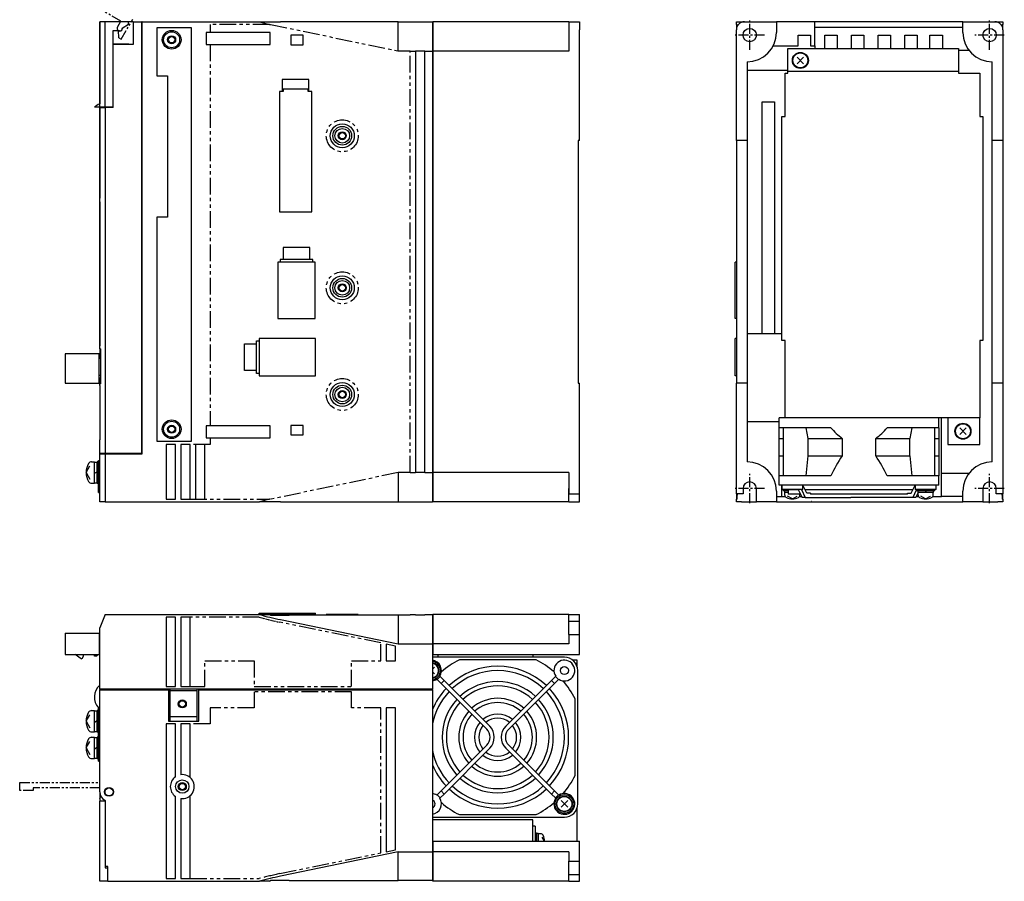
# Model space of a CAD drawing. Extents: x -782 to 6, y -317 to 246.
# Tile 3 of 4: x -364 to 6, y -317 to 6. Entities that reach past the tile are written whole.
import ezdxf

# ---------------------------------------------------------------- set-up
doc = ezdxf.new("R2010")
doc.units = 0
doc.linetypes.add('CENTER', pattern=[2, 1.25, -0.25, 0.25, -0.25])
doc.linetypes.add('PHANTOM', pattern=[2.5, 1.25, -0.25, 0.25, -0.25, 0.25, -0.25])
for name, color, linetype in [('CENTER', 6, 'CENTER'), ('OUTLINE', 7, 'CONTINUOUS'), ('PHANTOM', 3, 'PHANTOM'), ('THIN_LINE', 6, 'CONTINUOUS')]:
    doc.layers.add(name, color=color, linetype=linetype)

msp = doc.modelspace()

# ---------------------------------------------------------------- linework, layer by layer
at = {"layer": 'CENTER', "ltscale": 3}
for p, q in [((-90, -5.5), (-90, 5.5)), ((0, -5.5), (0, 5.5)), ((5.5, 0), (-5.5, 0)), ((-84.5, 0), (-95.5, 0)), ((-90, -175.5), (-90, -164.5)), ((0, -175.5), (0, -164.5)), ((-84.5, -170), (-95.5, -170)), ((5.5, -170), (-5.5, -170))]:
    msp.add_line(p, q, dxfattribs=at)
at = {"layer": 'OUTLINE'}
for p, q in [((-333.81, 5), (-333.81, -25.84)), ((-331.8, 5), (-333.8, 5)), ((-333.8, -27), (-333.8, 5)), ((-321.21, 5), (-331.8, 5)), ((-331.8, -27), (-331.8, 5)), ((-323.02, 4), (-325.34, 2.52)), ((-323.02, 4), (-323.02, 5)), ((-321.21, 5), (-318.01, 5)), ((-321.21, 5), (-321.21, -3.6)), ((-317.81, 5), (-318.01, 5)), ((-318.01, -156.8), (-318.01, 5)), ((-317.81, 4.8), (-318.01, 4.8)), ((-317.81, -157), (-317.81, 5)), ((-317.81, 5), (-273.81, 5)), ((-273.81, 5), (-266, 5)), ((-221.81, 5), (-266, 5)), ((-221.81, 5), (-209.01, 5)), ((-221.81, 1), (-221.81, 5)), ((-209.01, 5), (-209.01, 1)), ((-208.81, 5), (-208.81, 1)), ((-157.81, 5), (-208.81, 5)), ((-157.81, 5), (-153.81, 5)), ((-157.81, 5), (-157.81, 2)), ((-153.81, 5), (-153.81, 2)), ((-95, 5), (-92, 5)), ((-95, 4), (-95, 5)), ((-95, 4), (-95, 4.04)), ((-95, 4), (-95, 2)), ((-95, 4), (-94.7, 4)), ((-94.7, 3.24), (-94.7, 4)), ((-92, 5), (-80, 5)), ((-65.54, 5), (-80, 5)), ((-80, 5), (-80, 1)), ((-10, 5), (-65.54, 5)), ((-65.54, -4), (-65.54, 5)), ((-10, 5), (2, 5)), ((-10, 1), (-10, 5)), ((2, 5), (5, 5)), ((4.7, 4), (4.7, 3.26)), ((4.7, 4), (5, 4)), ((5, 5), (5, 4)), ((5, 2), (5, 4)), ((-328.84, 1.53), (-328.84, -27)), ((-326.31, 1.53), (-328.84, 1.53)), ((-328.84, 1), (-328.81, 1)), ((-328.81, -3.45), (-328.81, 1.53)), ((-325.34, 2.52), (-325.34, 2.5)), ((-312.31, 2.75), (-312.31, -15.25)), ((-299.31, 2.75), (-312.31, 2.75)), ((-299.31, -152.25), (-299.31, 2.75)), ((-293.81, 1), (-293.81, -3.5)), ((-292.41, 1), (-293.81, 1)), ((-269.81, 1), (-292.41, 1)), ((-269.81, -3.5), (-269.81, 1)), ((-221.81, -6), (-221.81, 1)), ((-209.01, 3), (-208.81, 3)), ((-209.01, 1), (-209.01, -6)), ((-208.81, 1), (-208.81, -6)), ((-157.81, 2), (-157.81, -6)), ((-153.81, -39.5), (-153.81, 2)), ((-95, -39.5), (-95, 2)), ((-65.54, 3), (-10, 3)), ((5, 2), (5, -39.5)), ((-328.84, -3.6), (-328.81, -3.6)), ((-322.81, -3.45), (-328.81, -3.45)), ((-321.21, -3.6), (-328.81, -3.6)), ((-328.81, -27.2), (-328.81, -3.6)), ((-322.81, -3.6), (-322.81, -3.45)), ((-293.81, -3.5), (-292.41, -3.5)), ((-292.41, -3.5), (-269.81, -3.5)), ((-262.11, -0.1), (-262.11, -3.7)), ((-257.51, -0.1), (-262.11, -0.1)), ((-257.51, -3.7), (-257.51, -0.1)), ((-71.8, -3), (-71.8, 0)), ((-71.8, 0), (-67.2, 0)), ((-71.8, -4), (-71.8, -3)), ((-67.2, 0), (-67.2, -3)), ((-67.2, -3), (-67.2, -4)), ((-61.8, -3), (-61.8, 0)), ((-61.8, 0), (-57.2, 0)), ((-61.8, -5), (-61.8, -3)), ((-57.2, 0), (-57.2, -3)), ((-57.2, -3), (-57.2, -5)), ((-51.8, -3), (-51.8, 0)), ((-51.8, 0), (-47.2, 0)), ((-51.8, -5), (-51.8, -3)), ((-47.2, 0), (-47.2, -3)), ((-47.2, -3), (-47.2, -5)), ((-41.8, -3), (-41.8, 0)), ((-41.8, 0), (-37.2, 0)), ((-41.8, -5), (-41.8, -3)), ((-37.2, 0), (-37.2, -3)), ((-37.2, -3), (-37.2, -5)), ((-31.8, -3), (-31.8, 0)), ((-31.8, 0), (-27.2, 0)), ((-31.8, -5), (-31.8, -3)), ((-27.2, 0), (-27.2, -3)), ((-27.2, -3), (-27.2, -5)), ((-22.46, -3), (-22.46, 0)), ((-22.46, 0), (-17.66, 0)), ((-22.46, -5), (-22.46, -3)), ((-17.66, 0), (-17.66, -3)), ((-17.66, -3), (-17.66, -5)), ((-262.11, -3.7), (-257.51, -3.7)), ((-217.41, -6), (-215.41, -6)), ((-211.91, -6), (-215.41, -6)), ((-215.41, -6), (-215.41, -164)), ((-211.91, -6), (-209.01, -6)), ((-211.91, -164), (-211.91, -6)), ((-209.01, -6), (-209.01, -164)), ((-209.01, -6.2), (-208.81, -6.2)), ((-157.81, -6), (-208.81, -6)), ((-208.81, -6), (-208.81, -164)), ((-81.2, -4), (-71.8, -4)), ((-75.7, -13.5), (-75.7, -5)), ((-75.7, -5), (-11.7, -5)), ((-67.2, -4), (-65.54, -4)), ((-65.54, -4), (-65.54, -5)), ((-11.7, -5), (-11.7, -13.5)), ((-11.7, -5.69), (-7.73, -5.69)), ((-91, -10), (-91, -39.5)), ((-69.76, -10.74), (-72.24, -8.26)), ((-69.76, -8.26), (-72.24, -10.74)), ((1, -39.5), (1, -10)), ((-91, -13.16), (-75.7, -13.16)), ((-76.7, -14.3), (-75.7, -14.3)), ((-76.7, -30.5), (-76.7, -14.3)), ((-75.7, -13.5), (-11.7, -13.5)), ((-75.7, -14.3), (-75.7, -13.5)), ((-11.7, -13.5), (-11.7, -14.3)), ((-11.7, -14.3), (-3.7, -14.3)), ((-3.7, -14.3), (-3.7, -30.5)), ((-312.31, -15.25), (-308.31, -15.25)), ((-308.31, -15.25), (-308.31, -68.25)), ((-265.31, -16.65), (-265.31, -21.18)), ((-255.31, -16.65), (-265.31, -16.65)), ((-255.31, -21.18), (-255.31, -16.65)), ((-266.37, -21.18), (-266.37, -66.25)), ((-265.31, -21.18), (-266.37, -21.18)), ((-265.01, -21.18), (-265.31, -21.18)), ((-265.01, -20.25), (-265.01, -21.18)), ((-255.61, -20.25), (-265.01, -20.25)), ((-255.61, -21.18), (-255.61, -20.25)), ((-255.31, -21.18), (-255.61, -21.18)), ((-254.25, -21.18), (-255.31, -21.18)), ((-254.25, -66.25), (-254.25, -21.18)), ((-85.3, -25), (-80.7, -25)), ((-85.3, -112), (-85.3, -25)), ((-80.7, -25), (-80.7, -112)), ((-333.8, -27), (-335.8, -27)), ((-333.81, -27), (-333.81, -27.2)), ((-333.81, -27.2), (-333.81, -61.2)), ((-333.69, -27.2), (-333.81, -27.2)), ((-331.8, -27), (-333.8, -27)), ((-333.69, -27.2), (-331.81, -27.2)), ((-333.69, -61.2), (-333.69, -27.2)), ((-331.81, -27.2), (-331.81, -156.8)), ((-328.81, -27.2), (-331.81, -27.2)), ((-328.84, -27), (-331.8, -27)), ((-331.51, -27.2), (-331.51, -27)), ((-330.11, -27), (-330.11, -27.2)), ((-329.81, -27.2), (-329.81, -27)), ((-77.9, -30.5), (-76.7, -30.5)), ((-77.9, -114.5), (-77.9, -30.5)), ((-3.7, -30.5), (-2.5, -30.5)), ((-2.5, -30.5), (-2.5, -114.5)), ((-154.31, -39.5), (-154.31, -130.5)), ((-153.81, -39.5), (-154.31, -39.5)), ((-95, -39.5), (-95, -130.5)), ((-91, -39.5), (-95, -39.5)), ((-91, -39.5), (-91, -130.5)), ((1, -130.5), (1, -39.5)), ((5, -39.5), (1, -39.5)), ((5, -39.5), (5, -130.5)), ((-333.81, -61.2), (-333.69, -61.2)), ((-333.81, -62.5), (-333.81, -61.2)), ((-333.81, -62.5), (-333.81, -116.5)), ((-333.69, -62.5), (-333.81, -62.5)), ((-333.69, -116.5), (-333.69, -62.5)), ((-266.37, -66.25), (-254.25, -66.25)), ((-312.31, -68.25), (-312.31, -152.25)), ((-308.31, -68.25), (-312.31, -68.25)), ((-265.01, -79.65), (-265.01, -84.18)), ((-255.01, -79.65), (-265.01, -79.65)), ((-255.01, -84.18), (-255.01, -79.65)), ((-266.11, -84.18), (-266.11, -85.15)), ((-265.01, -84.18), (-266.11, -84.18)), ((-255.01, -84.18), (-265.01, -84.18)), ((-253.91, -84.18), (-255.01, -84.18)), ((-253.91, -85.15), (-253.91, -84.18)), ((-253.01, -85.15), (-267.01, -85.15)), ((-267.01, -85.15), (-267.01, -106.25)), ((-253.01, -106.25), (-253.01, -85.15)), ((-95, -85.15), (-95.5, -85.15)), ((-95.5, -106.25), (-95.5, -85.15)), ((-267.01, -106.25), (-253.01, -106.25)), ((-95, -106.25), (-95.5, -106.25)), ((-252.91, -113.75), (-274.01, -113.75)), ((-274.01, -113.75), (-274.01, -127.75)), ((-252.91, -127.75), (-252.91, -113.75)), ((-95, -113.75), (-95.5, -113.75)), ((-95.5, -127.75), (-95.5, -113.75)), ((-85.3, -112), (-91, -112)), ((-80.7, -112), (-85.3, -112)), ((-77.9, -112), (-80.7, -112)), ((-333.81, -116.5), (-333.69, -116.5)), ((-333.81, -117.65), (-333.81, -116.5)), ((-333.81, -117.65), (-333.81, -121.28)), ((-333.51, -117.65), (-333.81, -117.65)), ((-333.51, -117.65), (-333.51, -130.75)), ((-279.51, -125.75), (-279.51, -115.75)), ((-279.51, -115.75), (-274.98, -115.75)), ((-274.98, -115.75), (-274.98, -114.65)), ((-274.98, -114.65), (-274.01, -114.65)), ((-274.98, -125.75), (-274.98, -115.75)), ((-76.7, -114.5), (-77.9, -114.5)), ((-76.7, -143.5), (-76.7, -114.5)), ((-2.5, -114.5), (-3.7, -114.5)), ((-3.7, -114.5), (-3.7, -143.5)), ((-346.81, -119.44), (-346.81, -130.43)), ((-334.01, -119.44), (-346.81, -119.44)), ((-334.01, -130.43), (-334.01, -119.44)), ((-333.51, -121.28), (-334.01, -121.28)), ((-333.51, -127.58), (-334.01, -127.58)), ((-333.51, -128.58), (-334.01, -128.58)), ((-333.81, -128.58), (-333.81, -130.75)), ((-274.98, -125.75), (-279.51, -125.75)), ((-274.98, -126.85), (-274.98, -125.75)), ((-274.01, -126.85), (-274.98, -126.85)), ((-274.01, -127.75), (-252.91, -127.75)), ((-95, -127.75), (-95.5, -127.75)), ((-346.81, -130.43), (-334.01, -130.43)), ((-333.81, -131.4), (-333.81, -130.75)), ((-333.81, -130.75), (-333.51, -130.75)), ((-333.81, -131.4), (-333.81, -151.75)), ((-333.62, -131.4), (-333.81, -131.4)), ((-333.62, -151.75), (-333.62, -131.4)), ((-154.31, -130.5), (-153.81, -130.5)), ((-153.81, -172), (-153.81, -130.5)), ((-91, -130.5), (-95, -130.5)), ((-95, -172), (-95, -130.5)), ((-91, -130.5), (-91, -160)), ((5, -130.5), (1, -130.5)), ((1, -160), (1, -130.5)), ((5, -130.5), (5, -172)), ((-76.7, -143.5), (-79, -143.5)), ((-79, -147.2), (-79, -143.5)), ((-75.4, -143.5), (-76.7, -143.5)), ((-74, -143.5), (-75.4, -143.5)), ((-24, -143.5), (-74, -143.5)), ((-22.6, -143.5), (-24, -143.5)), ((-3.7, -143.5), (-22.6, -143.5)), ((-19, -147.2), (-19, -143.5)), ((-18, -164.31), (-18, -143.5)), ((-15.7, -143.5), (-15.7, -153.5)), ((-3.7, -153.5), (-3.7, -143.5)), ((-293.81, -146.5), (-293.81, -151)), ((-292.41, -146.5), (-293.81, -146.5)), ((-269.81, -146.5), (-292.41, -146.5)), ((-269.81, -151), (-269.81, -146.5)), ((-262.11, -146.3), (-262.11, -149.9)), ((-257.51, -146.3), (-262.11, -146.3)), ((-257.51, -149.9), (-257.51, -146.3)), ((-79, -145), (-91, -145)), ((-79, -151.2), (-79, -147.2)), ((-74, -147.2), (-79, -147.2)), ((-77.5, -147.2), (-77.5, -165.2)), ((-59.55, -147.2), (-74, -147.2)), ((-68.06, -151.2), (-68.87, -147.2)), ((-24, -147.2), (-38.45, -147.2)), ((-29.13, -147.2), (-29.94, -151.2)), ((-19, -147.2), (-24, -147.2)), ((-20.5, -165.2), (-20.5, -147.2)), ((-19, -147.2), (-19, -151.2)), ((-8.76, -149.74), (-11.24, -147.26)), ((-8.76, -147.26), (-11.24, -149.74)), ((-293.81, -151), (-292.41, -151)), ((-292.41, -151), (-269.81, -151)), ((-262.11, -149.9), (-257.51, -149.9)), ((-79, -157.7), (-79, -151.2)), ((-79, -151.2), (-77.5, -151.2)), ((-68.06, -157.7), (-68.06, -151.2)), ((-68.06, -151.2), (-55.28, -151.2)), ((-55.28, -151.2), (-55.28, -157.7)), ((-42.72, -151.2), (-29.94, -151.2)), ((-42.72, -157.7), (-42.72, -151.2)), ((-29.94, -157.7), (-29.94, -151.2)), ((-20.5, -151.2), (-19, -151.2)), ((-19, -151.2), (-19, -157.7)), ((-333.81, -151.75), (-333.62, -151.75)), ((-333.81, -156.8), (-333.81, -151.75)), ((-312.31, -152.25), (-299.31, -152.25)), ((-305.41, -153.5), (-308.91, -153.5)), ((-308.91, -153.5), (-308.91, -174)), ((-305.41, -174), (-305.41, -153.5)), ((-303.41, -153.5), (-303.41, -174)), ((-299.91, -153.5), (-303.41, -153.5)), ((-299.91, -174), (-299.91, -153.5)), ((-297.91, -153.5), (-297.91, -174)), ((-294.41, -153.5), (-297.91, -153.5)), ((-294.41, -174), (-294.41, -153.5)), ((-15.7, -153.5), (-3.7, -153.5)), ((-333.81, -156.8), (-333.81, -157)), ((-331.81, -156.8), (-333.81, -156.8)), ((-333.81, -157), (-331.81, -157)), ((-333.81, -175), (-333.81, -157)), ((-333.61, -157), (-333.61, -156.8)), ((-318.01, -156.8), (-331.81, -156.8)), ((-331.81, -157), (-317.81, -157)), ((-331.81, -157), (-331.81, -175)), ((-331.67, -157), (-331.67, -156.8)), ((-79, -165.2), (-79, -157.7)), ((-79, -157.7), (-77.5, -157.7)), ((-68.87, -165.2), (-68.06, -157.7)), ((-68.06, -157.7), (-55.28, -157.7)), ((-42.72, -157.7), (-29.94, -157.7)), ((-29.94, -157.7), (-29.13, -165.2)), ((-20.5, -157.7), (-19, -157.7)), ((-19, -157.7), (-19, -165.2)), ((-338.91, -164), (-337.44, -161.53)), ((-336.85, -160), (-335.81, -160)), ((-335.81, -164), (-335.81, -160)), ((-334.81, -160.2), (-335.81, -160.2)), ((-334.81, -164), (-334.81, -160)), ((-334.31, -160), (-334.81, -160)), ((-334.31, -171.5), (-334.31, -159.5)), ((-334.31, -159.5), (-333.81, -159.5)), ((-338.91, -164), (-337.44, -166.47)), ((-335.81, -164.29), (-334.81, -163.71)), ((-335.81, -168), (-335.81, -164)), ((-334.81, -168), (-334.81, -164)), ((-221.81, -164), (-221.81, -171)), ((-217.41, -164), (-215.41, -164)), ((-211.91, -164), (-215.41, -164)), ((-211.91, -164), (-209.01, -164)), ((-209.01, -163.8), (-208.81, -163.8)), ((-209.01, -164), (-209.01, -171)), ((-208.81, -164), (-208.81, -171)), ((-157.81, -164), (-208.81, -164)), ((-157.81, -164), (-157.81, -172)), ((-74, -165.2), (-79, -165.2)), ((-79, -168.7), (-79, -165.2)), ((-59.55, -165.2), (-74, -165.2)), ((-24, -165.2), (-38.45, -165.2)), ((-19, -165.2), (-24, -165.2)), ((-19, -168.7), (-19, -165.2)), ((-18, -173), (-18, -164.31)), ((-7.73, -164.31), (-18, -164.31)), ((-336.85, -168), (-335.81, -168)), ((-335.81, -167.8), (-334.81, -167.8)), ((-334.81, -168), (-334.31, -168)), ((-74, -168.7), (-79, -168.7)), ((-78, -173), (-78, -168.7)), ((-77.9, -168.7), (-77.9, -170.3)), ((-24, -168.7), (-74, -168.7)), ((-70.1, -170.3), (-70.1, -168.7)), ((-68.55, -171.7), (-70.04, -168.7)), ((-29.45, -171.7), (-27.96, -168.7)), ((-27.9, -168.7), (-27.9, -170.3)), ((-19, -168.7), (-24, -168.7)), ((-20.1, -170.3), (-20.1, -168.7)), ((-334.31, -171.5), (-333.81, -171.5)), ((-221.81, -171), (-221.81, -175)), ((-209.01, -171), (-209.01, -175)), ((-209.01, -173), (-208.81, -173)), ((-208.81, -171), (-208.81, -175)), ((-157.81, -175), (-157.81, -170)), ((-157.81, -172), (-153.81, -172)), ((-153.81, -175), (-153.81, -172)), ((-95, -172), (-95, -174)), ((-92.5, -172), (-95, -172)), ((-94.7, -172), (-94.7, -172.42)), ((-94.7, -174), (-94.7, -172.42)), ((-92.5, -170), (-92.5, -172)), ((-87.5, -175), (-87.5, -170)), ((-80, -171), (-80, -175)), ((-80, -173), (-76.65, -173)), ((-70.1, -170.3), (-77.9, -170.3)), ((-77.5, -170.3), (-77.5, -170.8)), ((-75.6, -170.8), (-77.5, -170.8)), ((-76.95, -170.8), (-76.95, -171.5)), ((-75.6, -171.5), (-76.95, -171.5)), ((-76.8, -172.47), (-76.8, -171.5)), ((-74, -173.9), (-75.8, -172.82)), ((-71.66, -170.5), (-75.6, -170.5)), ((-75.6, -170.5), (-75.6, -172.1)), ((-70.87, -172.1), (-75.6, -172.1)), ((-74, -173.9), (-72.2, -172.82)), ((-71.76, -170.3), (-70.28, -173.3)), ((-71.35, -173), (-70.42, -173)), ((-71.2, -172.47), (-71.2, -172.1)), ((-70.63, -170.3), (-69.14, -173.3)), ((-69.14, -173.3), (-70.28, -173.3)), ((-28.85, -170.5), (-69.15, -170.5)), ((-69.14, -173.3), (-52.01, -173.3)), ((-67.23, -171.7), (-68.55, -171.7)), ((-67.23, -171.7), (-67.23, -172.1)), ((-30.77, -172.1), (-67.23, -172.1)), ((-45.99, -173.3), (-52.01, -173.3)), ((-28.86, -173.3), (-45.99, -173.3)), ((-30.77, -171.7), (-29.45, -171.7)), ((-30.77, -172.1), (-30.77, -171.7)), ((-27.5, -170.56), (-28.86, -173.3)), ((-27.72, -173.3), (-28.86, -173.3)), ((-20.1, -170.3), (-27.9, -170.3)), ((-26.83, -171.5), (-27.72, -173.3)), ((-27.58, -173), (-26.65, -173)), ((-27.5, -170.3), (-27.5, -170.8)), ((-24, -170.8), (-27.5, -170.8)), ((-26.8, -172.1), (-27.13, -172.1)), ((-26.95, -170.8), (-26.95, -171.5)), ((-24, -171.5), (-26.95, -171.5)), ((-26.8, -172.47), (-26.8, -171.5)), ((-24, -173.9), (-25.8, -172.82)), ((-24.2, -170.8), (-23.8, -171.5)), ((-20.5, -170.8), (-24, -170.8)), ((-21.05, -171.5), (-24, -171.5)), ((-24, -173.9), (-22.2, -172.82)), ((-21.35, -173), (-18, -173)), ((-21.2, -172.47), (-21.2, -171.5)), ((-21.05, -171.5), (-21.05, -170.8)), ((-20.5, -170.8), (-20.5, -170.3)), ((-10, -173), (-18, -173)), ((-10, -175), (-10, -171)), ((-2.5, -170), (-2.5, -175)), ((2.5, -172), (2.5, -170)), ((5, -172), (2.5, -172)), ((4.7, -172.42), (4.7, -172)), ((4.7, -172.42), (4.7, -174)), ((5, -174), (5, -172)), ((-331.81, -175), (-333.81, -175)), ((-331.81, -175), (-273.81, -175)), ((-308.91, -174), (-305.41, -174)), ((-303.41, -174), (-299.91, -174)), ((-297.91, -174), (-294.41, -174)), ((-266, -175), (-273.81, -175)), ((-266, -175), (-221.81, -175)), ((-221.81, -175), (-209.01, -175)), ((-208.81, -173.9), (-209.01, -173.9)), ((-157.81, -175), (-208.81, -175)), ((-157.81, -175), (-153.81, -175)), ((-94.7, -174), (-95, -174)), ((-95, -175), (-95, -174)), ((-93.1, -175), (-95, -175)), ((-93.1, -175), (-87.5, -175)), ((-80, -175), (-87.5, -175)), ((-80, -175), (-67, -175)), ((-67, -174.8), (-67, -175)), ((-66.8, -174.8), (-67, -174.8)), ((-66.8, -174.8), (-66.8, -175)), ((-66.8, -175), (-10, -175)), ((-2.5, -175), (-10, -175)), ((-2.5, -175), (3.1, -175)), ((5, -175), (3.1, -175)), ((5, -174), (4.7, -174)), ((5, -174), (5, -175)), ((-331.81, -217.22), (-333.81, -222.22)), ((-331.81, -217.22), (-273.81, -217.22)), ((-274.01, -216.72), (-252.91, -216.72)), ((-274.01, -217.22), (-274.01, -216.72)), ((-273.81, -217.22), (-270.13, -217.22)), ((-252.91, -217.22), (-270.13, -217.22)), ((-269.68, -217.52), (-270.13, -217.22)), ((-269.68, -217.52), (-262.68, -217.52)), ((-221.81, -217.52), (-262.68, -217.52)), ((-255.56, -217.22), (-255.56, -217.52)), ((-254.83, -217.22), (-254.83, -217.52)), ((-252.91, -217.22), (-252.91, -216.72)), ((-242.81, -217.22), (-248.81, -217.22)), ((-248.81, -217.22), (-248.81, -217.52)), ((-236.81, -217.22), (-242.81, -217.22)), ((-236.81, -217.52), (-236.81, -217.22)), ((-217.41, -217.52), (-221.81, -217.52)), ((-221.81, -217.52), (-221.81, -221.22)), ((-217.41, -217.22), (-215.41, -217.22)), ((-217.41, -217.52), (-217.41, -217.22)), ((-215.41, -217.22), (-215.41, -217.52)), ((-211.91, -217.52), (-215.41, -217.52)), ((-211.91, -217.52), (-211.91, -217.22)), ((-211.91, -217.22), (-209.01, -217.22)), ((-209.01, -217.22), (-209.01, -221.22)), ((-209.01, -217.42), (-208.81, -217.42)), ((-208.81, -217.22), (-208.81, -221.22)), ((-157.81, -217.22), (-208.81, -217.22)), ((-157.81, -219.72), (-157.81, -217.22)), ((-157.81, -217.22), (-153.81, -217.22)), ((-153.81, -219.72), (-153.81, -217.22)), ((-305.41, -218.22), (-308.91, -218.22)), ((-308.91, -218.22), (-308.91, -244.22)), ((-305.41, -244.22), (-305.41, -218.22)), ((-303.41, -218.22), (-303.41, -244.22)), ((-299.91, -218.22), (-303.41, -218.22)), ((-299.91, -244.22), (-299.91, -218.22)), ((-266, -219.12), (-221.81, -228.22)), ((-221.81, -221.22), (-221.81, -228.22)), ((-209.01, -221.22), (-209.01, -228.22)), ((-208.81, -221.22), (-208.81, -228.22)), ((-157.81, -224.72), (-157.81, -219.72)), ((-157.81, -219.72), (-153.81, -219.72)), ((-153.81, -224.72), (-153.81, -219.72)), ((-346.81, -224.18), (-334.01, -224.18)), ((-346.81, -224.18), (-346.81, -232.18)), ((-334.01, -224.18), (-334.01, -232.18)), ((-333.81, -245.22), (-333.81, -222.22)), ((-157.81, -224.72), (-153.81, -224.72)), ((-157.81, -224.72), (-157.81, -228.22)), ((-153.81, -232.22), (-153.81, -224.72)), ((-333.81, -225.58), (-334.01, -225.58)), ((-333.81, -226.63), (-334.01, -226.63)), ((-226.41, -228.29), (-226.41, -234.52)), ((-222.91, -229.02), (-226.41, -228.29)), ((-221.81, -228.22), (-209.01, -228.22)), ((-209.01, -228.22), (-209.01, -245.22)), ((-209.01, -228.42), (-208.81, -228.42)), ((-208.81, -228.22), (-208.81, -232.22)), ((-157.81, -228.22), (-208.81, -228.22)), ((-346.81, -232.18), (-334.01, -232.18)), ((-340.81, -233.78), (-343.02, -232.18)), ((-340.01, -232.18), (-340.01, -232.98)), ((-335.81, -232.78), (-335.81, -232.18)), ((-334.41, -232.18), (-335.01, -232.78)), ((-333.81, -229.73), (-334.01, -229.73)), ((-333.81, -230.78), (-334.01, -230.78)), ((-333.81, -231.58), (-334.01, -231.78)), ((-222.91, -234.52), (-222.91, -229.02)), ((-209.01, -232.22), (-208.81, -232.22)), ((-208.81, -232.22), (-153.81, -232.22)), ((-206.81, -233.22), (-206.81, -232.22)), ((-171.31, -232.22), (-171.31, -233.22)), ((-335.01, -232.78), (-335.81, -232.78)), ((-226.41, -234.52), (-222.91, -234.52)), ((-159.51, -233.22), (-209.01, -233.22)), ((-170.14, -234.22), (-198.88, -234.22)), ((-154.71, -234.32), (-156.38, -234.32)), ((-154.71, -235.52), (-155.3, -235.52)), ((-154.71, -235.52), (-154.71, -234.32)), ((-154.71, -236.82), (-154.71, -235.52)), ((-208.27, -236.98), (-209.01, -237.72)), ((-208.27, -239.46), (-209.01, -238.72)), ((-154.51, -288.22), (-154.51, -238.22)), ((-207.37, -241.49), (-207.27, -241.59)), ((-206.14, -240.46), (-207.27, -241.59)), ((-207.27, -241.59), (-205.78, -243.08)), ((-206.24, -240.36), (-206.14, -240.46)), ((-206.14, -240.46), (-204.65, -241.95)), ((-204.65, -241.95), (-205.78, -243.08)), ((-205.78, -243.08), (-188.65, -260.21)), ((-187.52, -259.08), (-204.65, -241.95)), ((-164.36, -241.95), (-181.5, -259.08)), ((-163.23, -243.08), (-180.36, -260.21)), ((-162.88, -240.46), (-164.36, -241.95)), ((-163.23, -243.08), (-164.36, -241.95)), ((-161.75, -241.59), (-163.23, -243.08)), ((-162.78, -240.36), (-162.88, -240.46)), ((-161.75, -241.59), (-162.88, -240.46)), ((-161.65, -241.49), (-161.75, -241.59)), ((-333.81, -245.22), (-333.81, -245.42)), ((-209.01, -245.22), (-333.81, -245.22)), ((-333.81, -283.72), (-333.81, -245.42)), ((-333.81, -245.42), (-308.01, -245.42)), ((-333.61, -245.42), (-333.61, -245.22)), ((-308.91, -244.22), (-305.41, -244.22)), ((-308.01, -245.42), (-308.01, -245.22)), ((-308.01, -245.42), (-308.01, -257.22)), ((-307.31, -245.73), (-307.31, -245.22)), ((-307.31, -255.6), (-307.31, -245.73)), ((-307.31, -245.73), (-297.31, -245.73)), ((-303.41, -244.22), (-299.91, -244.22)), ((-297.31, -245.22), (-297.31, -245.73)), ((-297.31, -245.73), (-297.31, -255.6)), ((-296.61, -245.22), (-296.61, -245.42)), ((-296.61, -245.42), (-209.01, -245.42)), ((-296.61, -257.22), (-296.61, -245.42)), ((-209.01, -245.42), (-209.01, -245.22)), ((-209.01, -245.42), (-209.01, -306.22)), ((-155.51, -277.59), (-155.51, -248.85)), ((-338.91, -257.22), (-337.44, -254.76)), ((-336.85, -253.22), (-335.81, -253.22)), ((-335.81, -261.22), (-335.81, -253.22)), ((-334.81, -253.42), (-335.81, -253.42)), ((-334.81, -261.22), (-334.81, -253.22)), ((-334.31, -253.22), (-334.81, -253.22)), ((-334.31, -272.22), (-334.31, -252.22)), ((-334.31, -252.22), (-333.81, -252.22)), ((-226.41, -252.22), (-226.41, -306.15)), ((-222.91, -252.22), (-226.41, -252.22)), ((-222.91, -305.43), (-222.91, -252.22)), ((-338.91, -257.22), (-337.44, -259.69)), ((-335.81, -257.51), (-334.81, -256.93)), ((-308.91, -258.22), (-308.91, -316.22)), ((-305.41, -258.22), (-308.91, -258.22)), ((-308.01, -257.22), (-296.61, -257.22)), ((-307.31, -257.22), (-307.31, -255.6)), ((-297.31, -255.6), (-307.31, -255.6)), ((-305.41, -278.05), (-305.41, -258.22)), ((-303.41, -258.22), (-303.41, -277.26)), ((-299.91, -258.22), (-303.41, -258.22)), ((-299.91, -278.28), (-299.91, -258.22)), ((-297.31, -255.6), (-297.31, -257.22)), ((-336.85, -261.22), (-335.81, -261.22)), ((-335.81, -261.02), (-334.81, -261.02)), ((-334.81, -261.22), (-334.31, -261.22)), ((-338.91, -267.22), (-337.44, -264.76)), ((-336.85, -263.22), (-335.81, -263.22)), ((-335.81, -271.22), (-335.81, -263.22)), ((-334.81, -263.42), (-335.81, -263.42)), ((-334.81, -271.22), (-334.81, -263.22)), ((-334.31, -263.22), (-334.81, -263.22)), ((-338.91, -267.22), (-337.44, -269.69)), ((-335.81, -267.51), (-334.81, -266.93)), ((-188.65, -266.23), (-205.78, -283.36)), ((-204.65, -284.5), (-187.52, -267.36)), ((-181.5, -267.36), (-164.36, -284.5)), ((-163.23, -283.36), (-180.36, -266.23)), ((-336.85, -271.22), (-335.81, -271.22)), ((-335.81, -271.02), (-334.81, -271.02)), ((-334.81, -271.22), (-334.31, -271.22)), ((-334.31, -272.22), (-333.81, -272.22)), ((-333.81, -283.72), (-333.81, -286.32)), ((-207.27, -284.85), (-205.78, -283.36)), ((-205.78, -283.36), (-204.65, -284.5)), ((-164.36, -284.5), (-163.23, -283.36)), ((-161.75, -284.85), (-163.23, -283.36)), ((-333.81, -286.32), (-333.43, -285.29)), ((-333.81, -286.32), (-333.81, -287.22)), ((-331.81, -287.22), (-333.81, -287.22)), ((-333.81, -317.22), (-333.81, -287.22)), ((-331.81, -286.88), (-331.81, -311.72)), ((-305.41, -316.22), (-305.41, -285.39)), ((-303.41, -286.18), (-303.41, -316.22)), ((-299.91, -316.22), (-299.91, -285.16)), ((-207.37, -284.95), (-207.27, -284.85)), ((-207.27, -284.85), (-206.14, -285.98)), ((-206.24, -286.08), (-206.14, -285.98)), ((-206.14, -285.98), (-204.65, -284.5)), ((-162.88, -285.98), (-164.36, -284.5)), ((-162.88, -285.98), (-161.75, -284.85)), ((-162.78, -286.08), (-162.88, -285.98)), ((-161.65, -284.95), (-161.75, -284.85)), ((-158.27, -289.46), (-160.75, -286.98)), ((-158.27, -286.98), (-160.75, -289.46)), ((-154.71, -302.22), (-154.71, -289.62)), ((-209.01, -293.22), (-159.51, -293.22)), ((-209.01, -294.22), (-208.81, -294.22)), ((-171.31, -294.22), (-208.81, -294.22)), ((-208.81, -302.22), (-208.81, -294.22)), ((-198.88, -292.22), (-170.14, -292.22)), ((-171.31, -302.22), (-171.31, -294.22)), ((-170.51, -296.52), (-171.31, -296.52)), ((-170.51, -296.52), (-170.51, -302.22)), ((-208.81, -302.22), (-208.81, -306.22)), ((-208.81, -302.22), (-153.81, -302.22)), ((-170.01, -299.22), (-170.51, -299.22)), ((-170.01, -299.22), (-170.01, -302.22)), ((-169.31, -299.27), (-170.01, -299.27)), ((-169.66, -302.22), (-169.31, -302.02)), ((-169.31, -299.27), (-169.31, -302.22)), ((-168.34, -299.42), (-169.31, -299.42)), ((-166.91, -302.22), (-167.81, -300.72)), ((-153.81, -309.72), (-153.81, -302.22)), ((-221.81, -306.22), (-266, -315.32)), ((-226.41, -306.15), (-222.91, -305.43)), ((-221.81, -313.22), (-221.81, -306.22)), ((-221.81, -306.22), (-209.01, -306.22)), ((-209.01, -306.02), (-208.81, -306.02)), ((-209.01, -306.22), (-209.01, -313.22)), ((-208.81, -306.22), (-208.81, -313.22)), ((-157.81, -306.22), (-208.81, -306.22)), ((-157.81, -306.22), (-157.81, -309.72)), ((-157.81, -314.72), (-157.81, -309.72)), ((-157.81, -309.72), (-153.81, -309.72)), ((-153.81, -314.72), (-153.81, -309.72)), ((-331.81, -311.72), (-331.81, -312.22)), ((-330.81, -311.72), (-331.81, -311.72)), ((-331.81, -312.22), (-330.81, -312.22)), ((-330.81, -317.22), (-330.81, -311.72)), ((-221.81, -316.92), (-221.81, -313.22)), ((-209.01, -313.22), (-209.01, -316.92)), ((-208.81, -313.22), (-208.81, -317.22)), ((-330.81, -317.22), (-333.81, -317.22)), ((-330.81, -317.22), (-273.81, -317.22)), ((-308.91, -316.22), (-305.41, -316.22)), ((-303.41, -316.22), (-299.91, -316.22)), ((-270.13, -317.22), (-273.81, -317.22)), ((-270.13, -317.22), (-269.68, -316.92)), ((-262.68, -316.92), (-269.68, -316.92)), ((-262.68, -316.92), (-221.81, -316.92)), ((-209.01, -316.92), (-221.81, -316.92)), ((-209.01, -317.02), (-209.01, -316.92)), ((-209.01, -317.02), (-208.81, -317.02)), ((-157.81, -317.22), (-208.81, -317.22)), ((-157.81, -317.22), (-157.81, -314.72)), ((-157.81, -314.72), (-153.81, -314.72)), ((-157.81, -317.22), (-153.81, -317.22)), ((-153.81, -317.22), (-153.81, -314.72))]:
    msp.add_line(p, q, dxfattribs=at)
for centre, radius in [((-306.81, -1.75), 3.51), ((-306.81, -1.75), 3), ((-90, 0), 2.5), ((0, 0), 2.5), ((-306.81, -1.75), 1.2), ((-71, -9.5), 3), ((-71, -9.5), 2.95), ((-71, -9.5), 2.8), ((-242.81, -37.75), 4.5), ((-242.81, -37.75), 3.51), ((-242.81, -37.75), 2.75), ((-242.81, -37.75), 1.2), ((-242.81, -94.75), 4.5), ((-242.81, -94.75), 3.51), ((-242.81, -94.75), 2.75), ((-242.81, -94.75), 1.2), ((-242.81, -134.75), 4.5), ((-242.81, -134.75), 3.51), ((-242.81, -134.75), 2.75), ((-242.81, -134.75), 1.2), ((-306.81, -147.75), 3.51), ((-306.81, -147.75), 3), ((-306.81, -147.75), 1.2), ((-10, -148.5), 3), ((-10, -148.5), 2.95), ((-10, -148.5), 2.8), ((-159.51, -238.22), 1.5), ((-302.81, -250.72), 1.2), ((-302.81, -281.72), 2.5), ((-302.81, -281.72), 1.2), ((-330.31, -283.72), 1.65), ((-330.31, -283.72), 1.5), ((-159.51, -288.22), 3.5), ((-159.51, -288.22), 2.95), ((-159.51, -288.22), 2.8)]:
    msp.add_circle(centre, radius, dxfattribs=at)
for centre, radius, start, end in [((-237.2, 132.36), 132.51, 253.9626, 255.6103), ((-92, 2), 3, 90, 180), ((2, 2), 3, 0, 90), ((-326.31, 2.5), 1.05, 246.8011, 0), ((-326.31, 2.5), 0.965, 270, 0), ((-326.31, 2.5), 1.05, 0, 3.885), ((-91, 1), 11, 270, 0), ((1, 1), 11, 180, 270), ((-329.75, -35.15), 10.15, 113.525, 126.5931), ((-40.85, -131.52), 24.4, 219.9742, 233.743), ((-56.28, -132.46), 23.13, 305.8766, 320.4063), ((-13.42, -186.49), 50.8, 145.4836, 155.2274), ((-91.22, -190.27), 58.42, 25.4088, 33.8803), ((-332.41, -164), 6.5, 148.7193, 211.2807), ((-336.85, -161.3), 1.3, 90, 148.7193), ((-91, -171), 11, 0, 90), ((1, -171), 11, 90, 180), ((-336.85, -166.7), 1.3, 211.2807, 270), ((-90, -170), 2.5, 0, 180), ((0, -170), 2.5, 0, 180), ((-75.8, -172.47), 1, 180, 243.2563), ((-74, -168.9), 5, 243.2563, 296.7437), ((-72.2, -172.47), 1, 296.7437, 0), ((-25.8, -172.47), 1, 180, 243.2563), ((-24, -168.9), 5, 243.2563, 296.7437), ((-22.2, -172.47), 1, 296.7437, 0), ((-259.86, -219.04), 46.2, 102.8499, 107.5771), ((-249.68, -135.09), 85.61, 253.6287, 259.0116), ((-340.81, -232.98), 0.8, 270, 0), ((-209.5, -238.22), 3.9, 326.837, 82.69), ((-209.51, -238.22), 3.5, 278.2132, 81.7868), ((-209.51, -238.22), 2.95, 279.7583, 80.2417), ((-209.51, -238.22), 2.8, 280.2866, 79.7134), ((-184.51, -263.22), 32.37, 116.359, 130.7474), ((-184.51, -263.22), 32.37, 49.2526, 63.641), ((-159.51, -238.22), 3.9, 236.837, 213.163), ((-159.51, -238.22), 5, 0, 90), ((-184.51, -263.22), 26.6, 46.7234, 133.2766), ((-184.51, -263.22), 25, 46.8338, 133.1662), ((-329.75, -248.22), 6.05, 132.0338, 221.3993), ((-209.5, -238.22), 3.9, 277.0206, 303.163), ((-184.51, -263.22), 20.85, 47.1989, 132.8011), ((-184.51, -263.22), 32.36, 26.359, 40.7474), ((-184.51, -263.22), 26.6, 136.7234, 157.0805), ((-184.51, -263.22), 25, 136.8338, 168.5217), ((-184.51, -263.22), 19.25, 47.3818, 132.6182), ((-184.51, -263.22), 25, 316.8338, 43.1662), ((-184.51, -263.22), 26.6, 316.7234, 43.2766), ((-184.51, -263.22), 20.85, 137.1989, 222.8011), ((-184.51, -263.22), 19.25, 137.3818, 222.6182), ((-184.51, -263.22), 14.6, 48.1411, 131.8589), ((-184.51, -263.22), 13, 48.5281, 131.4719), ((-184.51, -263.22), 19.25, 317.3818, 42.6182), ((-184.51, -263.22), 20.85, 317.1989, 42.8011), ((-332.41, -257.22), 6.5, 148.7193, 211.2807), ((-336.85, -254.52), 1.3, 90, 148.7193), ((-184.51, -263.22), 14.6, 138.1411, 221.8589), ((-184.51, -263.22), 13, 138.5281, 221.4719), ((-184.51, -263.22), 8.7, 50.276, 129.724), ((-184.51, -263.22), 13, 318.5281, 41.4719), ((-184.51, -263.22), 14.6, 318.1411, 41.8589), ((-184.51, -263.22), 8.7, 140.276, 219.724), ((-184.51, -263.22), 7.1, 51.4696, 128.5304), ((-184.51, -263.22), 8.7, 320.276, 39.724), ((-336.85, -259.92), 1.3, 211.2807, 270), ((-184.51, -263.22), 7.1, 141.4696, 218.5304), ((-191.66, -263.22), 4.26, 315, 45), ((-191.66, -263.22), 5.86, 315, 45), ((-177.35, -263.22), 5.86, 135, 225), ((-177.35, -263.22), 4.26, 135, 225), ((-184.51, -263.22), 7.1, 321.4696, 38.5304), ((-332.41, -267.22), 6.5, 148.7193, 211.2807), ((-336.85, -264.52), 1.3, 90, 148.7193), ((-184.51, -263.22), 25, 191.4783, 223.1662), ((-184.51, -263.22), 7.1, 231.4696, 308.5304), ((-336.85, -269.92), 1.3, 211.2807, 270), ((-184.51, -263.22), 13, 228.5281, 311.4719), ((-184.51, -263.22), 8.7, 230.276, 309.724), ((-184.51, -263.22), 26.6, 202.9195, 223.2766), ((-184.51, -263.22), 14.6, 228.1411, 311.8589), ((-302.81, -281.72), 4.5, 125.2944, 234.7056), ((-302.81, -281.72), 4.5, 262.3377, 97.6623), ((-184.51, -263.22), 20.85, 227.1989, 312.8011), ((-184.51, -263.22), 19.25, 227.3818, 312.6182), ((-184.51, -263.22), 32.36, 319.2526, 333.641), ((-330.31, -283.72), 3.5, 180, 244.6231), ((-209.5, -288.22), 3.9, 56.837, 82.9794), ((-184.51, -263.22), 26.6, 226.7234, 313.2766), ((-184.51, -263.22), 25, 226.8338, 313.1662), ((-159.51, -288.22), 3.9, 146.837, 123.163), ((-209.5, -288.22), 3.9, 277.31, 33.163), ((-209.5, -288.22), 1.5, 0, 70.6817), ((-184.51, -263.22), 32.37, 229.2526, 243.641), ((-184.51, -263.22), 32.36, 296.359, 310.7474), ((-209.5, -288.22), 1.5, 289.3183, 0), ((-159.51, -288.22), 5, 270, 0), ((-168.34, -300.42), 1, 26.7437, 90), ((-171.91, -302.22), 5, 0, 26.7437), ((-240.15, -438.51), 125.88, 101.8498, 105.5099)]:
    msp.add_arc(centre, radius, start, end, dxfattribs=at)
at = {"layer": 'PHANTOM', "ltscale": 3}
for p, q in [((-325.88, 5.18), (-350.59, 19.44)), ((-327.14, 2.98), (-325.88, 5.18)), ((-325.79, -1.6), (-321.39, 6.01)), ((-326.66, -1.1), (-326.77, 1.65)), ((-326.66, -1.1), (-325.79, -1.6)), ((-363.81, -280.22), (-333.81, -280.22)), ((-363.81, -283.22), (-363.81, -280.22)), ((-358.81, -283.22), (-363.81, -283.22)), ((-358.81, -282.22), (-358.81, -283.22)), ((-333.81, -282.22), (-358.81, -282.22))]:
    msp.add_line(p, q, dxfattribs=at)
at = {"layer": 'PHANTOM', "ltscale": 5}
for p, q in [((-292.41, 4), (-292.41, 1)), ((-270.13, 4), (-292.41, 4)), ((-270.13, 4), (-269.68, 4)), ((-269.68, 4), (-221.81, -6)), ((-292.41, -3.5), (-292.41, -146.5)), ((-217.41, -6), (-221.81, -6)), ((-217.41, -164), (-217.41, -6)), ((-292.41, -151), (-292.41, -153.5)), ((-292.41, -153.5), (-299.91, -153.5)), ((-221.81, -164), (-269.68, -174)), ((-217.41, -164), (-221.81, -164)), ((-299.91, -174), (-270.13, -174)), ((-269.68, -174), (-270.13, -174)), ((-273.97, -218.22), (-299.91, -218.22)), ((-228.41, -227.88), (-266.2, -220.1)), ((-228.41, -234.52), (-228.41, -227.88)), ((-294.41, -234.52), (-275.91, -234.52)), ((-294.41, -244.22), (-294.41, -234.52)), ((-275.91, -234.52), (-275.91, -244.22)), ((-239.41, -234.52), (-228.41, -234.52)), ((-239.41, -244.22), (-239.41, -234.52)), ((-299.91, -244.22), (-294.41, -244.22)), ((-275.91, -244.22), (-239.41, -244.22)), ((-275.91, -246.22), (-275.91, -252.22)), ((-239.41, -246.22), (-275.91, -246.22)), ((-239.41, -252.22), (-239.41, -246.22)), ((-292.41, -252.22), (-292.41, -258.22)), ((-275.91, -252.22), (-292.41, -252.22)), ((-228.41, -252.22), (-239.41, -252.22)), ((-228.41, -306.56), (-228.41, -252.22)), ((-292.41, -258.22), (-299.91, -258.22)), ((-266.2, -314.34), (-228.41, -306.56)), ((-299.91, -316.22), (-273.97, -316.22))]:
    msp.add_line(p, q, dxfattribs=at)
for centre in [(-242.81, -37.75), (-242.81, -94.75), (-242.81, -134.75)]:
    msp.add_circle(centre, 6, dxfattribs=at)
at = {"layer": 'PHANTOM', "ltscale": 3}
msp.add_arc((-326.31, 2.5), 0.965, 150, 240, dxfattribs=at)
at = {"layer": 'PHANTOM'}
msp.add_arc((-248.35, -129.3), 92.54, 253.9237, 258.8779, dxfattribs=at)
at = {"layer": 'PHANTOM', "ltscale": 5}
msp.add_arc((-226.79, -494.24), 184.17, 102.3549, 104.8436, dxfattribs=at)
at = {"layer": 'THIN_LINE'}
for centre in [(-306.81, -1.75), (-242.81, -37.75), (-242.81, -94.75), (-242.81, -134.75), (-306.81, -147.75), (-302.81, -250.72), (-302.81, -281.72)]:
    msp.add_circle(centre, 1.5, dxfattribs=at)

doc.saveas('drawing.dxf')
